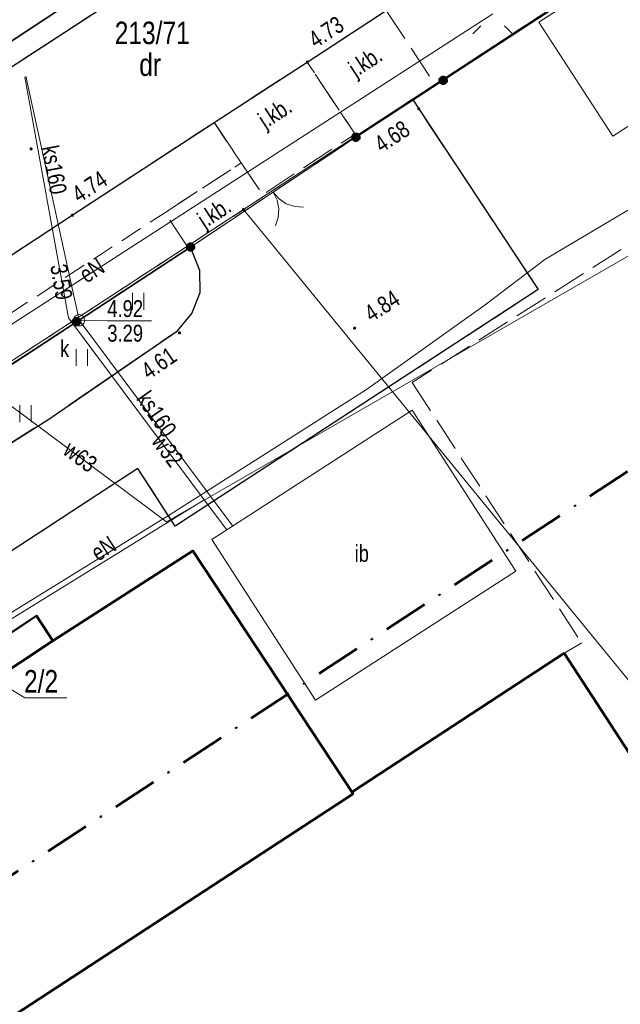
# Model space of a CAD drawing. Header units: metres. Extents: x 5450672 to 5451002, y 5973437 to 5973741.
# Tile 34 of 54: x 5450870 to 5450897, y 5973503 to 5973547. Entities that reach past the tile are written whole.
import ezdxf
from ezdxf.enums import TextEntityAlignment as Align

# ---------------------------------------------------------------- set-up
doc = ezdxf.new("R2010")
doc.units = ezdxf.units.M
for name, pattern in [('L_0_03', [1, 0.5, -0.5]), ('L_0_04', [1.5, 1, -0.5]), ('L_0_06', [2, 1.5, -0.5]), ('L_0_0E', [3.5, 2, -0.75, 0, -0.75])]:
    doc.linetypes.add(name, pattern=pattern)
for name, color, linetype, lineweight in [('GEPPGD', 7, 'CONTINUOUS', 18), ('GESBLO', 7, 'CONTINUOUS', 18), ('GESBZN', 7, 'CONTINUOUS', 50), ('GESBZN_O', 7, 'CONTINUOUS', 50), ('GESBZO', 7, 'CONTINUOUS', 50), ('GESDZI', 7, 'CONTINUOUS', 18), ('GESDZI_O', 7, 'CONTINUOUS', 18), ('GESUZY', 96, 'CONTINUOUS', 18), ('GESUZY_O', 96, 'CONTINUOUS', 18), ('GSLKBR', 7, 'CONTINUOUS', 18), ('GSLKOG', 7, 'CONTINUOUS', 35), ('GSLKRW', 7, 'CONTINUOUS', 25), ('GSPWPS', 7, 'CONTINUOUS', 13), ('GSPWPS_O', 7, 'CONTINUOUS', 13), ('GSSIIN', 7, 'CONTINUOUS', 18), ('GSSIIN_O', 7, 'CONTINUOUS', 18), ('GSSKOA', 7, 'CONTINUOUS', 18), ('GSSKOA_O', 7, 'CONTINUOUS', 18), ('GSSKOD', 7, 'CONTINUOUS', 18), ('GSSOTW', 7, 'CONTINUOUS', 18), ('GSSUTR', 7, 'CONTINUOUS', 18), ('GULEPR', 1, 'CONTINUOUS', 18), ('GULEPR_O', 1, 'CONTINUOUS', 18), ('GULKPR', 36, 'CONTINUOUS', 18), ('GULKPR_O', 36, 'CONTINUOUS', 18), ('GULLOB', 7, 'CONTINUOUS', 35), ('GULWPR', 5, 'CONTINUOUS', 18), ('GUPELA', 7, 'CONTINUOUS', 18), ('GUPIWZ', 7, 'CONTINUOUS', 18), ('GUPKSD', 36, 'CONTINUOUS', 18), ('GUPKSD_O', 36, 'CONTINUOUS', 18), ('GUPPRZ_O', 7, 'CONTINUOUS', 18), ('zakres', 6, 'L_0_0E', 50)]:
    doc.layers.add(name, color=color, linetype=linetype, lineweight=lineweight)
doc.styles.add('Arial', font='Arial.ttf')

msp = doc.modelspace()

# ---------------------------------------------------------------- hatches: boundary and pattern name
at = {"layer": 'GEPPGD', "linetype": 'Continuous', "lineweight": 18, "true_color": 0x000000}
msp.add_hatch(color=18, dxfattribs=at).paths.add_polyline_path([(5450880.044, 5973538.309), (5450880.032, 5973538.316), (5450880.022, 5973538.326), (5450880.015, 5973538.338), (5450880.013, 5973538.352), (5450880.015, 5973538.366), (5450880.022, 5973538.378), (5450880.032, 5973538.388), (5450880.044, 5973538.395), (5450880.058, 5973538.397), (5450880.072, 5973538.395), (5450880.085, 5973538.388), (5450880.095, 5973538.378), (5450880.101, 5973538.366), (5450880.103, 5973538.352), (5450880.101, 5973538.338), (5450880.095, 5973538.326), (5450880.085, 5973538.316), (5450880.072, 5973538.309), (5450880.058, 5973538.307)])
at = {"layer": 'GSLKOG', "linetype": 'Continuous', "lineweight": 35, "true_color": 0x000000}
for points in [[(5450888.772, 5973544.047), (5450888.764, 5973544.092), (5450888.767, 5973544.138), (5450888.782, 5973544.181), (5450888.808, 5973544.218), (5450888.843, 5973544.248), (5450888.884, 5973544.268), (5450888.929, 5973544.276), (5450888.975, 5973544.273), (5450889.018, 5973544.258), (5450889.055, 5973544.232), (5450889.085, 5973544.197), (5450889.105, 5973544.156), (5450889.113, 5973544.111), (5450889.11, 5973544.066), (5450889.095, 5973544.023), (5450889.069, 5973543.985), (5450889.034, 5973543.955), (5450888.993, 5973543.935), (5450888.948, 5973543.927), (5450888.903, 5973543.93), (5450888.859, 5973543.946), (5450888.822, 5973543.971), (5450888.792, 5973544.006)], [(5450888.772, 5973544.047), (5450888.764, 5973544.092), (5450888.767, 5973544.138), (5450888.782, 5973544.181), (5450888.808, 5973544.218), (5450888.843, 5973544.248), (5450888.884, 5973544.268), (5450888.929, 5973544.276), (5450888.975, 5973544.273), (5450889.018, 5973544.258), (5450889.055, 5973544.232), (5450889.085, 5973544.197), (5450889.105, 5973544.156), (5450889.113, 5973544.111), (5450889.11, 5973544.066), (5450889.095, 5973544.023), (5450889.069, 5973543.985), (5450889.034, 5973543.955), (5450888.993, 5973543.935), (5450888.948, 5973543.927), (5450888.903, 5973543.93), (5450888.859, 5973543.946), (5450888.822, 5973543.971), (5450888.792, 5973544.006)], [(5450884.894, 5973541.516), (5450884.885, 5973541.56), (5450884.889, 5973541.606), (5450884.904, 5973541.649), (5450884.93, 5973541.687), (5450884.964, 5973541.717), (5450885.006, 5973541.736), (5450885.05, 5973541.745), (5450885.096, 5973541.741), (5450885.139, 5973541.726), (5450885.177, 5973541.7), (5450885.207, 5973541.666), (5450885.226, 5973541.624), (5450885.235, 5973541.58), (5450885.231, 5973541.534), (5450885.216, 5973541.491), (5450885.19, 5973541.453), (5450885.156, 5973541.423), (5450885.114, 5973541.404), (5450885.07, 5973541.395), (5450885.024, 5973541.399), (5450884.981, 5973541.414), (5450884.943, 5973541.44), (5450884.913, 5973541.474)], [(5450877.876, 5973536.745), (5450877.885, 5973536.7), (5450877.881, 5973536.654), (5450877.866, 5973536.611), (5450877.84, 5973536.573), (5450877.806, 5973536.544), (5450877.765, 5973536.524), (5450877.72, 5973536.515), (5450877.674, 5973536.519), (5450877.631, 5973536.534), (5450877.593, 5973536.56), (5450877.564, 5973536.594), (5450877.544, 5973536.635), (5450877.535, 5973536.68), (5450877.539, 5973536.726), (5450877.554, 5973536.769), (5450877.58, 5973536.807), (5450877.614, 5973536.836), (5450877.655, 5973536.856), (5450877.7, 5973536.865), (5450877.746, 5973536.861), (5450877.789, 5973536.846), (5450877.827, 5973536.82), (5450877.856, 5973536.786)], [(5450872.806, 5973533.424), (5450872.815, 5973533.38), (5450872.811, 5973533.334), (5450872.796, 5973533.291), (5450872.771, 5973533.253), (5450872.736, 5973533.223), (5450872.695, 5973533.204), (5450872.65, 5973533.195), (5450872.604, 5973533.198), (5450872.561, 5973533.214), (5450872.524, 5973533.239), (5450872.494, 5973533.274), (5450872.474, 5973533.315), (5450872.465, 5973533.36), (5450872.469, 5973533.405), (5450872.484, 5973533.449), (5450872.51, 5973533.486), (5450872.544, 5973533.516), (5450872.585, 5973533.536), (5450872.63, 5973533.544), (5450872.676, 5973533.541), (5450872.719, 5973533.526), (5450872.757, 5973533.5), (5450872.787, 5973533.466)], [(5450872.806, 5973533.424), (5450872.815, 5973533.38), (5450872.811, 5973533.334), (5450872.796, 5973533.291), (5450872.771, 5973533.253), (5450872.736, 5973533.223), (5450872.695, 5973533.204), (5450872.65, 5973533.195), (5450872.604, 5973533.198), (5450872.561, 5973533.214), (5450872.524, 5973533.239), (5450872.494, 5973533.274), (5450872.474, 5973533.315), (5450872.465, 5973533.36), (5450872.469, 5973533.405), (5450872.484, 5973533.449), (5450872.51, 5973533.486), (5450872.544, 5973533.516), (5450872.585, 5973533.536), (5450872.63, 5973533.544), (5450872.676, 5973533.541), (5450872.719, 5973533.526), (5450872.757, 5973533.5), (5450872.787, 5973533.466)]]:
    msp.add_hatch(color=18, dxfattribs=at).paths.add_polyline_path(points)
at = {"layer": 'GSPWPS', "linetype": 'Continuous', "lineweight": 13, "true_color": 0x000000}
for points in [[(5450882.857, 5973544.922), (5450882.861, 5973544.933), (5450882.868, 5973544.942), (5450882.878, 5973544.949), (5450882.888, 5973544.953), (5450882.9, 5973544.955), (5450882.912, 5973544.953), (5450882.923, 5973544.949), (5450882.932, 5973544.942), (5450882.939, 5973544.933), (5450882.943, 5973544.922), (5450882.945, 5973544.91), (5450882.943, 5973544.898), (5450882.939, 5973544.888), (5450882.932, 5973544.878), (5450882.923, 5973544.871), (5450882.912, 5973544.867), (5450882.9, 5973544.865), (5450882.888, 5973544.867), (5450882.878, 5973544.871), (5450882.868, 5973544.878), (5450882.861, 5973544.888), (5450882.857, 5973544.898), (5450882.855, 5973544.91)], [(5450887.807, 5973542.852), (5450887.811, 5973542.862), (5450887.818, 5973542.872), (5450887.828, 5973542.879), (5450887.838, 5973542.883), (5450887.85, 5973542.885), (5450887.862, 5973542.883), (5450887.873, 5973542.879), (5450887.882, 5973542.872), (5450887.889, 5973542.862), (5450887.893, 5973542.852), (5450887.895, 5973542.84), (5450887.893, 5973542.828), (5450887.889, 5973542.817), (5450887.882, 5973542.808), (5450887.873, 5973542.801), (5450887.862, 5973542.797), (5450887.85, 5973542.795), (5450887.838, 5973542.797), (5450887.828, 5973542.801), (5450887.818, 5973542.808), (5450887.811, 5973542.817), (5450887.807, 5973542.828), (5450887.805, 5973542.84)], [(5450870.577, 5973541.062), (5450870.581, 5973541.072), (5450870.588, 5973541.082), (5450870.598, 5973541.089), (5450870.608, 5973541.093), (5450870.62, 5973541.095), (5450870.632, 5973541.093), (5450870.643, 5973541.089), (5450870.652, 5973541.082), (5450870.659, 5973541.072), (5450870.663, 5973541.062), (5450870.665, 5973541.05), (5450870.663, 5973541.038), (5450870.659, 5973541.027), (5450870.652, 5973541.018), (5450870.643, 5973541.011), (5450870.632, 5973541.007), (5450870.62, 5973541.005), (5450870.608, 5973541.007), (5450870.598, 5973541.011), (5450870.588, 5973541.018), (5450870.581, 5973541.027), (5450870.577, 5973541.038), (5450870.575, 5973541.05)], [(5450872.407, 5973538.112), (5450872.411, 5973538.123), (5450872.418, 5973538.132), (5450872.428, 5973538.139), (5450872.438, 5973538.143), (5450872.45, 5973538.145), (5450872.462, 5973538.143), (5450872.473, 5973538.139), (5450872.482, 5973538.132), (5450872.489, 5973538.123), (5450872.493, 5973538.112), (5450872.495, 5973538.1), (5450872.493, 5973538.088), (5450872.489, 5973538.078), (5450872.482, 5973538.068), (5450872.473, 5973538.061), (5450872.462, 5973538.057), (5450872.45, 5973538.055), (5450872.438, 5973538.057), (5450872.428, 5973538.061), (5450872.418, 5973538.068), (5450872.411, 5973538.078), (5450872.407, 5973538.088), (5450872.405, 5973538.1)], [(5450877.177, 5973532.882), (5450877.181, 5973532.893), (5450877.188, 5973532.902), (5450877.197, 5973532.909), (5450877.208, 5973532.913), (5450877.22, 5973532.915), (5450877.232, 5973532.913), (5450877.242, 5973532.909), (5450877.252, 5973532.902), (5450877.259, 5973532.893), (5450877.263, 5973532.882), (5450877.265, 5973532.87), (5450877.263, 5973532.858), (5450877.259, 5973532.848), (5450877.252, 5973532.838), (5450877.242, 5973532.831), (5450877.232, 5973532.827), (5450877.22, 5973532.825), (5450877.208, 5973532.827), (5450877.197, 5973532.831), (5450877.188, 5973532.838), (5450877.181, 5973532.848), (5450877.177, 5973532.858), (5450877.175, 5973532.87)], [(5450884.957, 5973533.092), (5450884.961, 5973533.103), (5450884.968, 5973533.112), (5450884.978, 5973533.119), (5450884.988, 5973533.123), (5450885, 5973533.125), (5450885.012, 5973533.123), (5450885.022, 5973533.119), (5450885.032, 5973533.112), (5450885.039, 5973533.103), (5450885.043, 5973533.092), (5450885.045, 5973533.08), (5450885.043, 5973533.068), (5450885.039, 5973533.058), (5450885.032, 5973533.048), (5450885.022, 5973533.041), (5450885.012, 5973533.037), (5450885, 5973533.035), (5450884.988, 5973533.037), (5450884.978, 5973533.041), (5450884.968, 5973533.048), (5450884.961, 5973533.058), (5450884.957, 5973533.068), (5450884.955, 5973533.08)]]:
    msp.add_hatch(color=18, dxfattribs=at).paths.add_polyline_path(points)

# ---------------------------------------------------------------- linework, layer by layer
at = {"layer": 'GEPPGD', "color": 7, "linetype": 'Continuous', "lineweight": 18, "flags": 128}
msp.add_lwpolyline([(5450880.044, 5973538.309), (5450880.032, 5973538.316), (5450880.022, 5973538.326), (5450880.015, 5973538.338), (5450880.013, 5973538.352), (5450880.015, 5973538.366), (5450880.022, 5973538.378), (5450880.032, 5973538.388), (5450880.044, 5973538.395), (5450880.058, 5973538.397), (5450880.072, 5973538.395), (5450880.085, 5973538.388), (5450880.095, 5973538.378), (5450880.101, 5973538.366), (5450880.103, 5973538.352), (5450880.101, 5973538.338), (5450880.095, 5973538.326), (5450880.085, 5973538.316), (5450880.072, 5973538.309), (5450880.058, 5973538.307)], close=True, dxfattribs=at)
at = {"layer": 'GESBLO', "color": 7, "linetype": 'Continuous', "lineweight": 18, "flags": 128}
msp.add_lwpolyline([(5450871.587, 5973519.176), (5450877.816, 5973523.183), (5450884.933, 5973512.38), (5450830.32, 5973476.714), (5450830.101, 5973477.018), (5450834.227, 5973479.705), (5450832.585, 5973482.22), (5450828.381, 5973479.47), (5450828.141, 5973479.833), (5450832.376, 5973482.534), (5450827.974, 5973489.302), (5450823.76, 5973486.552)], dxfattribs=at)
at = {"layer": 'GESBZN', "color": 7, "linetype": 'Continuous', "lineweight": 50, "flags": 128}
msp.add_lwpolyline([(5450867.177, 5973516.26), (5450866.426, 5973517.359), (5450870.865, 5973520.296), (5450871.587, 5973519.176)], close=True, dxfattribs=at)
at = {"layer": 'GESBZN_O', "color": 7, "linetype": 'Continuous', "lineweight": 13, "flags": 128}
msp.add_lwpolyline([(5450868.245, 5973517.919), (5450870.349, 5973516.652), (5450872.209, 5973516.652)], dxfattribs=at)
at = {"layer": 'GESBZO', "color": 7, "linetype": 'Continuous', "lineweight": 50, "flags": 128}
for points in [[(5450871.587, 5973519.176), (5450877.816, 5973523.183), (5450884.933, 5973512.38), (5450830.32, 5973476.714), (5450830.101, 5973477.018), (5450834.227, 5973479.705), (5450832.585, 5973482.22), (5450828.381, 5973479.47), (5450828.141, 5973479.833), (5450832.376, 5973482.534), (5450827.974, 5973489.302), (5450823.76, 5973486.552)], [(5450894.32, 5973518.627), (5450884.881, 5973512.459)], [(5450904.079, 5973503.638), (5450894.32, 5973518.627)], [(5450884.933, 5973512.38), (5450830.32, 5973476.714)], [(5450884.881, 5973512.459), (5450884.933, 5973512.38)]]:
    msp.add_lwpolyline(points, dxfattribs=at)
at = {"layer": 'GESDZI', "color": 7, "linetype": 'Continuous', "lineweight": 18, "flags": 128}
msp.add_lwpolyline([(5450935.608, 5973598.484), (5450949.838, 5973577.857), (5450942.774, 5973579.328), (5450880.058, 5973538.352), (5450806.723, 5973490.442), (5450802.26, 5973482.693), (5450803.745, 5973511.267), (5450807.74, 5973509.03), (5450934.22, 5973591.65)], close=True, dxfattribs=at)
for points in [[(5450942.774, 5973579.328), (5450880.058, 5973538.352)], [(5450880.058, 5973538.352), (5450806.723, 5973490.442)], [(5450906.901, 5973505.55), (5450880.058, 5973538.352)], [(5450880.058, 5973538.352), (5450906.901, 5973505.55)]]:
    msp.add_lwpolyline(points, dxfattribs=at)
at = {"layer": 'GESUZY', "color": 96, "linetype": 'L_0_03', "lineweight": 18, "flags": 128}
msp.add_lwpolyline([(5450942.774, 5973579.328), (5450880.058, 5973538.352), (5450806.723, 5973490.442), (5450802.26, 5973482.693), (5450803.745, 5973511.267), (5450807.74, 5973509.03), (5450934.22, 5973591.65), (5450935.608, 5973598.484), (5450949.838, 5973577.857)], close=True, dxfattribs=at)
for points in [[(5450942.774, 5973579.328), (5450880.058, 5973538.352)], [(5450880.058, 5973538.352), (5450806.723, 5973490.442)]]:
    msp.add_lwpolyline(points, dxfattribs=at)
at = {"layer": 'GSLKBR', "color": 7, "linetype": 'Continuous', "lineweight": 18, "flags": 128}
for points in [[(5450877.71, 5973536.69), (5450885.06, 5973541.57)], [(5450882.728, 5973538.463), (5450882.338, 5973538.489), (5450881.967, 5973538.616), (5450881.642, 5973538.835), (5450881.385, 5973539.13)], [(5450881.385, 5973539.13), (5450881.557, 5973538.778), (5450881.632, 5973538.394), (5450881.606, 5973538.003), (5450881.479, 5973537.633)]]:
    msp.add_lwpolyline(points, dxfattribs=at)
at = {"layer": 'GSLKOG', "color": 7, "linetype": 'Continuous', "lineweight": 35, "flags": 128}
for points in [[(5450885.06, 5973541.57), (5450930.5, 5973571.23), (5450938.3, 5973559.93)], [(5450877.71, 5973536.69), (5450867.57, 5973530.05)]]:
    msp.add_lwpolyline(points, dxfattribs=at)
for points in [[(5450888.772, 5973544.047), (5450888.764, 5973544.092), (5450888.767, 5973544.138), (5450888.782, 5973544.181), (5450888.808, 5973544.218), (5450888.843, 5973544.248), (5450888.884, 5973544.268), (5450888.929, 5973544.276), (5450888.975, 5973544.273), (5450889.018, 5973544.258), (5450889.055, 5973544.232), (5450889.085, 5973544.197), (5450889.105, 5973544.156), (5450889.113, 5973544.111), (5450889.11, 5973544.066), (5450889.095, 5973544.023), (5450889.069, 5973543.985), (5450889.034, 5973543.955), (5450888.993, 5973543.935), (5450888.948, 5973543.927), (5450888.903, 5973543.93), (5450888.859, 5973543.946), (5450888.822, 5973543.971), (5450888.792, 5973544.006)], [(5450888.772, 5973544.047), (5450888.764, 5973544.092), (5450888.767, 5973544.138), (5450888.782, 5973544.181), (5450888.808, 5973544.218), (5450888.843, 5973544.248), (5450888.884, 5973544.268), (5450888.929, 5973544.276), (5450888.975, 5973544.273), (5450889.018, 5973544.258), (5450889.055, 5973544.232), (5450889.085, 5973544.197), (5450889.105, 5973544.156), (5450889.113, 5973544.111), (5450889.11, 5973544.066), (5450889.095, 5973544.023), (5450889.069, 5973543.985), (5450889.034, 5973543.955), (5450888.993, 5973543.935), (5450888.948, 5973543.927), (5450888.903, 5973543.93), (5450888.859, 5973543.946), (5450888.822, 5973543.971), (5450888.792, 5973544.006)], [(5450884.894, 5973541.516), (5450884.885, 5973541.56), (5450884.889, 5973541.606), (5450884.904, 5973541.649), (5450884.93, 5973541.687), (5450884.964, 5973541.717), (5450885.006, 5973541.736), (5450885.05, 5973541.745), (5450885.096, 5973541.741), (5450885.139, 5973541.726), (5450885.177, 5973541.7), (5450885.207, 5973541.666), (5450885.226, 5973541.624), (5450885.235, 5973541.58), (5450885.231, 5973541.534), (5450885.216, 5973541.491), (5450885.19, 5973541.453), (5450885.156, 5973541.423), (5450885.114, 5973541.404), (5450885.07, 5973541.395), (5450885.024, 5973541.399), (5450884.981, 5973541.414), (5450884.943, 5973541.44), (5450884.913, 5973541.474)], [(5450877.876, 5973536.745), (5450877.885, 5973536.7), (5450877.881, 5973536.654), (5450877.866, 5973536.611), (5450877.84, 5973536.573), (5450877.806, 5973536.544), (5450877.765, 5973536.524), (5450877.72, 5973536.515), (5450877.674, 5973536.519), (5450877.631, 5973536.534), (5450877.593, 5973536.56), (5450877.564, 5973536.594), (5450877.544, 5973536.635), (5450877.535, 5973536.68), (5450877.539, 5973536.726), (5450877.554, 5973536.769), (5450877.58, 5973536.807), (5450877.614, 5973536.836), (5450877.655, 5973536.856), (5450877.7, 5973536.865), (5450877.746, 5973536.861), (5450877.789, 5973536.846), (5450877.827, 5973536.82), (5450877.856, 5973536.786)], [(5450872.806, 5973533.424), (5450872.815, 5973533.38), (5450872.811, 5973533.334), (5450872.796, 5973533.291), (5450872.771, 5973533.253), (5450872.736, 5973533.223), (5450872.695, 5973533.204), (5450872.65, 5973533.195), (5450872.604, 5973533.198), (5450872.561, 5973533.214), (5450872.524, 5973533.239), (5450872.494, 5973533.274), (5450872.474, 5973533.315), (5450872.465, 5973533.36), (5450872.469, 5973533.405), (5450872.484, 5973533.449), (5450872.51, 5973533.486), (5450872.544, 5973533.516), (5450872.585, 5973533.536), (5450872.63, 5973533.544), (5450872.676, 5973533.541), (5450872.719, 5973533.526), (5450872.757, 5973533.5), (5450872.787, 5973533.466)], [(5450872.806, 5973533.424), (5450872.815, 5973533.38), (5450872.811, 5973533.334), (5450872.796, 5973533.291), (5450872.771, 5973533.253), (5450872.736, 5973533.223), (5450872.695, 5973533.204), (5450872.65, 5973533.195), (5450872.604, 5973533.198), (5450872.561, 5973533.214), (5450872.524, 5973533.239), (5450872.494, 5973533.274), (5450872.474, 5973533.315), (5450872.465, 5973533.36), (5450872.469, 5973533.405), (5450872.484, 5973533.449), (5450872.51, 5973533.486), (5450872.544, 5973533.516), (5450872.585, 5973533.536), (5450872.63, 5973533.544), (5450872.676, 5973533.541), (5450872.719, 5973533.526), (5450872.757, 5973533.5), (5450872.787, 5973533.466)]]:
    msp.add_lwpolyline(points, close=True, dxfattribs=at)
at = {"layer": 'GSLKRW', "color": 7, "linetype": 'Continuous', "lineweight": 25, "flags": 128}
for points in [[(5450827.51, 5973508.75), (5450844.19, 5973519.65), (5450858.91, 5973529.22), (5450872.45, 5973538.1), (5450878.76, 5973542.23), (5450882.9, 5973544.91), (5450886.411, 5973547.209), (5450895.68, 5973553.28), (5450909.81, 5973562.51), (5450924.43, 5973572.05), (5450934.84, 5973578.87), (5450940.61, 5973582.54), (5450938.48, 5973585.79), (5450936.74, 5973588.44), (5450934.44, 5973586.91), (5450920.71, 5973577.94), (5450905.71, 5973568.14), (5450892.04, 5973559.22), (5450879.46, 5973551.02), (5450868.42, 5973543.83), (5450855.2, 5973535.22), (5450840.17, 5973525.36), (5450823.68, 5973514.58)], [(5450887.598, 5973543.226), (5450887.85, 5973542.84), (5450893.16, 5973534.8), (5450877.03, 5973524.28), (5450875.36, 5973526.85), (5450873.59, 5973525.69), (5450866.12, 5973520.81), (5450845.75, 5973507.52), (5450825.61, 5973494.37), (5450823.74, 5973493.09), (5450822.36, 5973492), (5450821.31, 5973490.54), (5450820.88, 5973489.56), (5450820.61, 5973488.23), (5450820.34, 5973486.13), (5450818.57, 5973469.18), (5450818.25, 5973466.01), (5450816.65, 5973449.22), (5450815.362, 5973436.762)], [(5450811.082, 5973436.915), (5450812.41, 5973449.64), (5450814.47, 5973469.6), (5450816, 5973484.01), (5450816.39, 5973486.46), (5450816.79, 5973489.48), (5450817.33, 5973491.41), (5450818.21, 5973493.14), (5450819.48, 5973494.72), (5450821.05, 5973496.03), (5450823.52, 5973497.76), (5450843.7, 5973510.94), (5450863.83, 5973524.27), (5450871.36, 5973529.01), (5450877.13, 5973532.97), (5450877.77, 5973533.73), (5450878.13, 5973534.67), (5450878.12, 5973535.64), (5450877.71, 5973536.69)]]:
    msp.add_lwpolyline(points, dxfattribs=at)
at = {"layer": 'GSPWPS', "color": 7, "linetype": 'Continuous', "lineweight": 13, "flags": 128}
for points in [[(5450882.857, 5973544.922), (5450882.861, 5973544.933), (5450882.868, 5973544.942), (5450882.878, 5973544.949), (5450882.888, 5973544.953), (5450882.9, 5973544.955), (5450882.912, 5973544.953), (5450882.923, 5973544.949), (5450882.932, 5973544.942), (5450882.939, 5973544.933), (5450882.943, 5973544.922), (5450882.945, 5973544.91), (5450882.943, 5973544.898), (5450882.939, 5973544.888), (5450882.932, 5973544.878), (5450882.923, 5973544.871), (5450882.912, 5973544.867), (5450882.9, 5973544.865), (5450882.888, 5973544.867), (5450882.878, 5973544.871), (5450882.868, 5973544.878), (5450882.861, 5973544.888), (5450882.857, 5973544.898), (5450882.855, 5973544.91)], [(5450887.807, 5973542.852), (5450887.811, 5973542.862), (5450887.818, 5973542.872), (5450887.828, 5973542.879), (5450887.838, 5973542.883), (5450887.85, 5973542.885), (5450887.862, 5973542.883), (5450887.873, 5973542.879), (5450887.882, 5973542.872), (5450887.889, 5973542.862), (5450887.893, 5973542.852), (5450887.895, 5973542.84), (5450887.893, 5973542.828), (5450887.889, 5973542.817), (5450887.882, 5973542.808), (5450887.873, 5973542.801), (5450887.862, 5973542.797), (5450887.85, 5973542.795), (5450887.838, 5973542.797), (5450887.828, 5973542.801), (5450887.818, 5973542.808), (5450887.811, 5973542.817), (5450887.807, 5973542.828), (5450887.805, 5973542.84)], [(5450870.577, 5973541.062), (5450870.581, 5973541.072), (5450870.588, 5973541.082), (5450870.598, 5973541.089), (5450870.608, 5973541.093), (5450870.62, 5973541.095), (5450870.632, 5973541.093), (5450870.643, 5973541.089), (5450870.652, 5973541.082), (5450870.659, 5973541.072), (5450870.663, 5973541.062), (5450870.665, 5973541.05), (5450870.663, 5973541.038), (5450870.659, 5973541.027), (5450870.652, 5973541.018), (5450870.643, 5973541.011), (5450870.632, 5973541.007), (5450870.62, 5973541.005), (5450870.608, 5973541.007), (5450870.598, 5973541.011), (5450870.588, 5973541.018), (5450870.581, 5973541.027), (5450870.577, 5973541.038), (5450870.575, 5973541.05)], [(5450872.407, 5973538.112), (5450872.411, 5973538.123), (5450872.418, 5973538.132), (5450872.428, 5973538.139), (5450872.438, 5973538.143), (5450872.45, 5973538.145), (5450872.462, 5973538.143), (5450872.473, 5973538.139), (5450872.482, 5973538.132), (5450872.489, 5973538.123), (5450872.493, 5973538.112), (5450872.495, 5973538.1), (5450872.493, 5973538.088), (5450872.489, 5973538.078), (5450872.482, 5973538.068), (5450872.473, 5973538.061), (5450872.462, 5973538.057), (5450872.45, 5973538.055), (5450872.438, 5973538.057), (5450872.428, 5973538.061), (5450872.418, 5973538.068), (5450872.411, 5973538.078), (5450872.407, 5973538.088), (5450872.405, 5973538.1)], [(5450877.177, 5973532.882), (5450877.181, 5973532.893), (5450877.188, 5973532.902), (5450877.197, 5973532.909), (5450877.208, 5973532.913), (5450877.22, 5973532.915), (5450877.232, 5973532.913), (5450877.242, 5973532.909), (5450877.252, 5973532.902), (5450877.259, 5973532.893), (5450877.263, 5973532.882), (5450877.265, 5973532.87), (5450877.263, 5973532.858), (5450877.259, 5973532.848), (5450877.252, 5973532.838), (5450877.242, 5973532.831), (5450877.232, 5973532.827), (5450877.22, 5973532.825), (5450877.208, 5973532.827), (5450877.197, 5973532.831), (5450877.188, 5973532.838), (5450877.181, 5973532.848), (5450877.177, 5973532.858), (5450877.175, 5973532.87)], [(5450884.957, 5973533.092), (5450884.961, 5973533.103), (5450884.968, 5973533.112), (5450884.978, 5973533.119), (5450884.988, 5973533.123), (5450885, 5973533.125), (5450885.012, 5973533.123), (5450885.022, 5973533.119), (5450885.032, 5973533.112), (5450885.039, 5973533.103), (5450885.043, 5973533.092), (5450885.045, 5973533.08), (5450885.043, 5973533.068), (5450885.039, 5973533.058), (5450885.032, 5973533.048), (5450885.022, 5973533.041), (5450885.012, 5973533.037), (5450885, 5973533.035), (5450884.988, 5973533.037), (5450884.978, 5973533.041), (5450884.968, 5973533.048), (5450884.961, 5973533.058), (5450884.957, 5973533.068), (5450884.955, 5973533.08)]]:
    msp.add_lwpolyline(points, close=True, dxfattribs=at)
at = {"layer": 'GSSIIN', "color": 7, "linetype": 'Continuous', "lineweight": 18, "flags": 128}
for points in [[(5450893.193, 5973546.688), (5450897.295, 5973549.337), (5450900.575, 5973544.256), (5450896.479, 5973541.615)], [(5450887.56, 5973529.43), (5450892.17, 5973522.28), (5450883.27, 5973516.54), (5450878.65, 5973523.69)]]:
    msp.add_lwpolyline(points, close=True, dxfattribs=at)
at = {"layer": 'GSSKOA', "color": 7, "linetype": 'L_0_06', "lineweight": 18, "flags": 128}
for points in [[(5450783.81, 5973515.24), (5450785.01, 5973512.65), (5450786.01, 5973510.85), (5450787.7, 5973508.38), (5450790.18, 5973505.25), (5450790.75, 5973504.62), (5450791.58, 5973503.81), (5450793.24, 5973502.59), (5450795.13, 5973501.79), (5450798.04, 5973501.33), (5450800.65, 5973501.43), (5450801.44, 5973501.62), (5450804.54, 5973502.43), (5450807.14, 5973503.78), (5450823.68, 5973514.58), (5450840.17, 5973525.36), (5450855.2, 5973535.22), (5450868.42, 5973543.83), (5450879.46, 5973551.02), (5450892.04, 5973559.22), (5450905.71, 5973568.14), (5450920.71, 5973577.94), (5450934.44, 5973586.91), (5450936.74, 5973588.44), (5450938.48, 5973585.79), (5450940.61, 5973582.54), (5450934.84, 5973578.87), (5450924.43, 5973572.05), (5450909.81, 5973562.51), (5450895.68, 5973553.28), (5450886.411, 5973547.209), (5450882.9, 5973544.91), (5450878.76, 5973542.23), (5450872.45, 5973538.1), (5450858.91, 5973529.22), (5450844.19, 5973519.65), (5450827.51, 5973508.75), (5450810.6, 5973497.68), (5450805.86, 5973494.57), (5450803.36, 5973492.88), (5450800.63, 5973490.63), (5450797.91, 5973487.79), (5450797.04, 5973486.71), (5450796.11, 5973485.35), (5450794.66, 5973482.74), (5450793.52, 5973479.94), (5450792.66, 5973477.32), (5450792.24, 5973480.77), (5450791.27, 5973486.7), (5450790.15, 5973492.59), (5450788.83, 5973498.46), (5450786.99, 5973505.22), (5450785.83, 5973509.07)], [(5450886.411, 5973547.209), (5450888.6, 5973543.88), (5450885.097, 5973541.594), (5450885.02, 5973541.71), (5450882.9, 5973544.91)], [(5450878.76, 5973542.23), (5450882.9, 5973544.91), (5450885.02, 5973541.71), (5450880.92, 5973539.02), (5450879.96, 5973540.43)], [(5450885.06, 5973541.57), (5450887.598, 5973543.226), (5450887.85, 5973542.84), (5450893.16, 5973534.8), (5450877.03, 5973524.28), (5450875.36, 5973526.85), (5450873.59, 5973525.69), (5450866.12, 5973520.81), (5450845.75, 5973507.52), (5450825.61, 5973494.37), (5450823.74, 5973493.09), (5450822.36, 5973492), (5450821.31, 5973490.54), (5450820.88, 5973489.56), (5450820.61, 5973488.23), (5450820.34, 5973486.13), (5450818.57, 5973469.18), (5450818.25, 5973466.01), (5450816.65, 5973449.22), (5450815.362, 5973436.762), (5450811.082, 5973436.915), (5450812.41, 5973449.64), (5450814.47, 5973469.6), (5450816, 5973484.01), (5450816.39, 5973486.46), (5450816.79, 5973489.48), (5450817.33, 5973491.41), (5450818.21, 5973493.14), (5450819.48, 5973494.72), (5450821.05, 5973496.03), (5450823.52, 5973497.76), (5450843.7, 5973510.94), (5450863.83, 5973524.27), (5450871.36, 5973529.01), (5450877.13, 5973532.97), (5450877.77, 5973533.73), (5450878.13, 5973534.67), (5450878.12, 5973535.64), (5450877.71, 5973536.69)], [(5450876.563, 5973538.216), (5450879.96, 5973540.43), (5450880.92, 5973539.02), (5450881.01, 5973538.88), (5450877.62, 5973536.63)]]:
    msp.add_lwpolyline(points, close=True, dxfattribs=at)
at = {"layer": 'GSSKOD', "color": 7, "linetype": 'L_0_04', "lineweight": 18, "flags": 128}
for points in [[(5450795.55, 5973475.17), (5450795.52, 5973475.48), (5450795.45, 5973476.38), (5450795.5, 5973477.36), (5450795.85, 5973479.23), (5450796.27, 5973480.99), (5450796.68, 5973481.89), (5450797.02, 5973482.59), (5450797.98, 5973484.2), (5450801.12, 5973486.42), (5450802.09, 5973487.5), (5450802.79, 5973488.83), (5450803.15, 5973490.27), (5450803.01, 5973491.31), (5450802.598, 5973492.252), (5450803.36, 5973492.88), (5450805.86, 5973494.57), (5450810.6, 5973497.68), (5450827.51, 5973508.75), (5450844.19, 5973519.65), (5450858.91, 5973529.22), (5450872.45, 5973538.1), (5450878.76, 5973542.23)], [(5450878.76, 5973542.23), (5450879.96, 5973540.43), (5450876.563, 5973538.216), (5450873.73, 5973536.37), (5450867.03, 5973531.98), (5450863.629, 5973529.752), (5450859.87, 5973527.29), (5450845.35, 5973517.81), (5450828.63, 5973506.87), (5450815.56, 5973498.36), (5450811.74, 5973495.8), (5450806.29, 5973492.36), (5450805.5, 5973491.46), (5450804.87, 5973490.14), (5450804.38, 5973488.7), (5450803.79, 5973487.33), (5450801.87, 5973485.02), (5450800.9, 5973484.33), (5450799.126, 5973483.109), (5450798.67, 5973482.42), (5450797.78, 5973480.65), (5450797.11, 5973477.72), (5450797.01, 5973476.7)]]:
    msp.add_lwpolyline(points, dxfattribs=at)
at = {"layer": 'GSSOTW', "color": 7, "linetype": 'L_0_06', "lineweight": 18, "flags": 128}
for points in [[(5450900.23, 5973538.73), (5450887.56, 5973530.66)], [(5450887.56, 5973530.66), (5450895.1, 5973519.09)], [(5450895.1, 5973519.09), (5450894.32, 5973518.627)], [(5450894.32, 5973518.627), (5450904.079, 5973503.638)]]:
    msp.add_lwpolyline(points, dxfattribs=at)
at = {"layer": 'GSSUTR', "color": 7, "linetype": 'L_0_04', "lineweight": 18, "flags": 128}
msp.add_lwpolyline([(5450867.638, 5973530.094), (5450868.071, 5973530.378), (5450877.71, 5973536.69), (5450878.12, 5973535.64), (5450878.13, 5973534.67), (5450877.77, 5973533.73), (5450877.13, 5973532.97), (5450871.36, 5973529.01), (5450869.193, 5973527.646)], close=True, dxfattribs=at)
at = {"layer": 'GSSUTR', "color": 7, "linetype": 'Continuous', "lineweight": 18, "flags": 128}
for points in [[(5450875.127, 5973534.654), (5450875.127, 5973533.904)], [(5450875.627, 5973533.904), (5450875.627, 5973534.654)], [(5450872.627, 5973532.154), (5450872.627, 5973531.404)], [(5450873.127, 5973531.404), (5450873.127, 5973532.154)], [(5450870.127, 5973529.654), (5450870.127, 5973528.904)], [(5450870.627, 5973528.904), (5450870.627, 5973529.654)]]:
    msp.add_lwpolyline(points, dxfattribs=at)
at = {"layer": 'GULEPR', "color": 1, "linetype": 'Continuous', "lineweight": 18, "flags": 128}
for points in [[(5450929.221, 5973569.342), (5450907.255, 5973554.406), (5450898.91, 5973549.148), (5450897.821, 5973548.037), (5450897.614, 5973546.871), (5450899.386, 5973544), (5450900.462, 5973542.72), (5450900.835, 5973541.58), (5450900.372, 5973540.236), (5450893.456, 5973536.14), (5450890.802, 5973534.124), (5450885.536, 5973530.354), (5450876.81, 5973524.795), (5450866.485, 5973518.441), (5450850.85, 5973507.796), (5450849.005, 5973506.183), (5450846.813, 5973504.44)], [(5450891.14, 5973547.05), (5450855.84, 5973524.28)]]:
    msp.add_lwpolyline(points, dxfattribs=at)
at = {"layer": 'GULKPR', "color": 36, "linetype": 'Continuous', "lineweight": 18, "flags": 128}
for points in [[(5450870.387, 5973544.281), (5450872.754, 5973533.434)], [(5450872.754, 5973533.434), (5450858.293, 5973524.082), (5450845.25, 5973515.51), (5450819.832, 5973498.826), (5450805.403, 5973478.02)], [(5450879.585, 5973524.283), (5450872.754, 5973533.434)]]:
    msp.add_lwpolyline(points, dxfattribs=at)
at = {"layer": 'GULLOB', "color": 7, "linetype": 'Continuous', "lineweight": 35, "flags": 128}
msp.add_lwpolyline([(5450805.956, 5973504.578), (5450809.84, 5973506.34), (5450881.84, 5973553.83), (5450931.845, 5973586.509)], dxfattribs=at)
at = {"layer": 'GULWPR', "color": 5, "linetype": 'Continuous', "lineweight": 18, "flags": 128}
for points in [[(5450937.53, 5973559.553), (5450876.639, 5973524.47), (5450868.811, 5973530.301), (5450850.214, 5973518.272), (5450826.683, 5973503.121), (5450817.902, 5973496.651), (5450810.631, 5973487.742), (5450809.311, 5973485.974)], [(5450870.338, 5973544.24), (5450872.291, 5973533.541), (5450878.322, 5973525.448)], [(5450878.322, 5973525.448), (5450849.258, 5973507.501)], [(5450879.32, 5973524.116), (5450878.322, 5973525.448)]]:
    msp.add_lwpolyline(points, dxfattribs=at)
at = {"layer": 'GUPELA', "color": 7, "linetype": 'Continuous', "lineweight": 18, "flags": 128}
for points in [[(5450890.256, 5973546.166), (5450890.61, 5973546.52)], [(5450892.024, 5973546.166), (5450891.67, 5973546.52)]]:
    msp.add_lwpolyline(points, dxfattribs=at)
at = {"layer": 'GUPIWZ', "color": 7, "linetype": 'Continuous', "lineweight": 18, "flags": 128}
msp.add_lwpolyline([(5450872.754, 5973533.684), (5450872.819, 5973533.675), (5450872.879, 5973533.65), (5450872.931, 5973533.611), (5450872.971, 5973533.559), (5450872.996, 5973533.499), (5450873.004, 5973533.434), (5450872.996, 5973533.369), (5450872.971, 5973533.309), (5450872.931, 5973533.257), (5450872.879, 5973533.217), (5450872.819, 5973533.192), (5450872.754, 5973533.184), (5450872.69, 5973533.192), (5450872.629, 5973533.217), (5450872.578, 5973533.257), (5450872.538, 5973533.309), (5450872.513, 5973533.369), (5450872.504, 5973533.434), (5450872.513, 5973533.499), (5450872.538, 5973533.559), (5450872.578, 5973533.611), (5450872.629, 5973533.65), (5450872.69, 5973533.675)], close=True, dxfattribs=at)
at = {"layer": 'GUPKSD', "color": 36, "linetype": 'Continuous', "lineweight": 18, "flags": 128}
msp.add_lwpolyline([(5450872.754, 5973533.684), (5450872.819, 5973533.675), (5450872.879, 5973533.65), (5450872.931, 5973533.611), (5450872.971, 5973533.559), (5450872.996, 5973533.499), (5450873.004, 5973533.434), (5450872.996, 5973533.369), (5450872.971, 5973533.309), (5450872.931, 5973533.257), (5450872.879, 5973533.217), (5450872.819, 5973533.192), (5450872.754, 5973533.184), (5450872.69, 5973533.192), (5450872.629, 5973533.217), (5450872.578, 5973533.257), (5450872.538, 5973533.309), (5450872.513, 5973533.369), (5450872.504, 5973533.434), (5450872.513, 5973533.499), (5450872.538, 5973533.559), (5450872.578, 5973533.611), (5450872.629, 5973533.65), (5450872.69, 5973533.675)], close=True, dxfattribs=at)
at = {"layer": 'GUPPRZ_O', "color": 36, "linetype": 'Continuous', "lineweight": 13, "flags": 128}
msp.add_lwpolyline([(5450872.754, 5973533.434), (5450874.009, 5973533.405), (5450875.969, 5973533.405)], dxfattribs=at)
at = {"layer": 'zakres', "lineweight": 50, "flags": 128}
msp.add_lwpolyline([(5450792.1, 5973491.7), (5450753.5, 5973561.1), (5450752.8, 5973575), (5450772.7, 5973592), (5450778.9, 5973688.5), (5450775.2, 5973699.87), (5450898.93, 5973712.39), (5450985.09, 5973584.37), (5450835.61, 5973486.38), (5450845.88, 5973469.31), (5450818.84, 5973453.46), (5450791.19, 5973456.71)], close=True, dxfattribs=at)

# ---------------------------------------------------------------- texts
at = {"layer": 'GESBZN_O', "color": 7, "style": 'Arial', "width": 0.78}
msp.add_text('2/2', height=1, dxfattribs=at).set_placement((5450870.309, 5973517.882), align=Align.TOP_LEFT)
at = {"layer": 'GESDZI_O', "color": 7, "style": 'Arial', "width": 0.78}
msp.add_text('213/71', height=1, dxfattribs=at).set_placement((5450874.34, 5973546.21), align=Align.MIDDLE_LEFT)
at = {"layer": 'GESUZY_O', "color": 96, "style": 'Arial', "width": 0.78}
msp.add_text('dr', height=1, dxfattribs=at).set_placement((5450875.428, 5973545.297), align=Align.TOP_LEFT)
at = {"layer": 'GSPWPS_O', "color": 7, "style": 'Arial', "width": 0.78}
for s, rotation, p in [('4.73', 33.2, (5450882.863, 5973546.131)), ('4.68', 33.6, (5450885.791, 5973541.481)), ('4.74', 33.2, (5450872.348, 5973539.256)), ('4.84', 32.5, (5450885.347, 5973533.963)), ('4.61', 34.5, (5450875.43, 5973531.389))]:
    msp.add_text(s, height=0.75, rotation=rotation, dxfattribs=at).set_placement(p, align=Align.TOP_LEFT)
at = {"layer": 'GSSIIN_O', "color": 7, "style": 'Arial', "width": 0.78}
msp.add_text('ib', height=0.75, dxfattribs=at).set_placement((5450885.002, 5973523.439), align=Align.TOP_LEFT)
at = {"layer": 'GSSKOA_O', "color": 7, "style": 'Arial', "width": 0.78}
for rotation, p in [(33.2, (5450884.645, 5973544.837)), (32.9, (5450880.625, 5973542.556)), (33.1, (5450877.928, 5973538.122))]:
    msp.add_text('j.kb.', height=0.75, rotation=rotation, dxfattribs=at).set_placement(p, align=Align.TOP_LEFT)
at = {"layer": 'GULEPR_O', "color": 1, "style": 'Arial', "width": 0.78}
for rotation, p in [(32.8, (5450872.68, 5973535.686)), (32.6, (5450873.196, 5973523.324))]:
    msp.add_text('eN', height=0.75, rotation=rotation, dxfattribs=at).set_placement(p, align=Align.TOP_LEFT)
at = {"layer": 'GULKPR_O', "color": 36, "style": 'Arial', "width": 0.78}
for rotation, p in [(280.7, (5450871.824, 5973541.263)), (305.1, (5450875.885, 5973530.372))]:
    msp.add_text('ks160', height=0.75, rotation=rotation, dxfattribs=at).set_placement(p, align=Align.TOP_LEFT)
at = {"layer": 'GULWPR', "color": 5, "style": 'Arial', "width": 0.78}
for s, rotation, p in [('w32', 306.7, (5450876.24, 5973528.26)), ('w63', 323.3, (5450872.21, 5973527.82))]:
    msp.add_text(s, height=0.75, rotation=rotation, dxfattribs=at).set_placement(p, align=Align.MIDDLE_LEFT)
at = {"layer": 'GUPKSD_O', "color": 36, "style": 'Arial', "width": 0.78}
msp.add_text('k', height=0.75, dxfattribs=at).set_placement((5450871.907, 5973532.547), align=Align.TOP_LEFT)
at = {"layer": 'GUPPRZ_O', "color": 5, "style": 'Arial', "width": 0.78}
msp.add_text('3.59', height=0.75, rotation=279.7, dxfattribs=at).set_placement((5450872.208, 5973535.984), align=Align.TOP_LEFT)
at = {"layer": 'GUPPRZ_O', "color": 36, "style": 'Arial', "width": 0.78}
for s, p in [('4.92', (5450874.009, 5973534.327)), ('3.29', (5450874.009, 5973533.232))]:
    msp.add_text(s, height=0.75, dxfattribs=at).set_placement(p, align=Align.TOP_LEFT)

doc.saveas('drawing.dxf')
